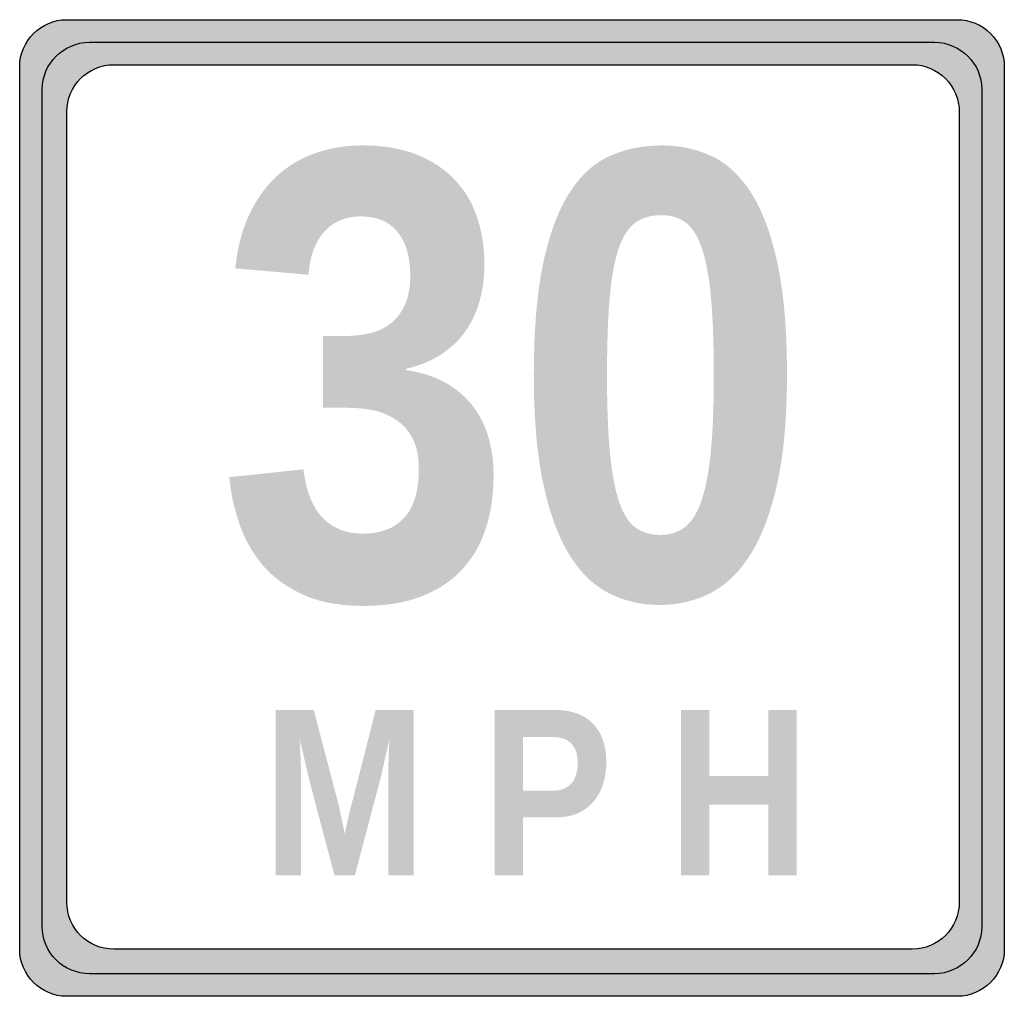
# Model space of a CAD drawing. Header units: inches. Extents: x -9 to 9, y -8.9 to 8.9.
import ezdxf

# ---------------------------------------------------------------- set-up
doc = ezdxf.new("R2010")
doc.units = ezdxf.units.IN
doc.header["$MEASUREMENT"] = 0

msp = doc.modelspace()

# ---------------------------------------------------------------- hatches: boundary and pattern name
h = msp.add_hatch(color=7)
edge = h.paths.add_edge_path()
edge.add_spline(control_points=[(-9, 8.065), (-9, 8.54), (-8.614, 8.926), (-8.139, 8.926)], knot_values=[0, 0, 0, 0, 1, 1, 1, 1], degree=3, periodic=0)
edge.add_line((-8.139, 8.926), (8.139, 8.926))
edge.add_spline(control_points=[(8.139, 8.926), (8.367, 8.926), (8.586, 8.835), (8.748, 8.673), (8.909, 8.512), (9, 8.293), (9, 8.065)], knot_values=[0, 0, 0, 0, 1, 1, 1, 2, 2, 2, 2], degree=3, periodic=0)
edge.add_line((9, 8.065), (9, -8.065))
edge.add_spline(control_points=[(9, -8.065), (9, -8.54), (8.614, -8.926), (8.139, -8.926)], knot_values=[0, 0, 0, 0, 1, 1, 1, 1], degree=3, periodic=0)
edge.add_line((8.139, -8.926), (-8.139, -8.926))
edge.add_spline(control_points=[(-8.139, -8.926), (-8.614, -8.926), (-9, -8.54), (-9, -8.065)], knot_values=[0, 0, 0, 0, 1, 1, 1, 1], degree=3, periodic=0)
edge.add_line((-9, -8.065), (-9, 8.065))
edge = h.paths.add_edge_path(flags=0)
edge.add_spline(control_points=[(-8.139, 7.241), (-8.139, 7.717), (-7.753, 8.103), (-7.278, 8.103)], knot_values=[0, 0, 0, 0, 1, 1, 1, 1], degree=3, periodic=0)
edge.add_line((-7.278, 8.103), (7.316, 8.103))
edge.add_spline(control_points=[(7.316, 8.103), (7.791, 8.103), (8.177, 7.717), (8.177, 7.241)], knot_values=[0, 0, 0, 0, 1, 1, 1, 1], degree=3, periodic=0)
edge.add_line((8.177, 7.241), (8.177, -7.203))
edge.add_spline(control_points=[(8.177, -7.203), (8.177, -7.679), (7.791, -8.065), (7.316, -8.065)], knot_values=[0, 0, 0, 0, 1, 1, 1, 1], degree=3, periodic=0)
edge.add_line((7.316, -8.065), (-7.278, -8.065))
edge.add_spline(control_points=[(-7.278, -8.065), (-7.753, -8.065), (-8.139, -7.679), (-8.139, -7.203)], knot_values=[0, 0, 0, 0, 1, 1, 1, 1], degree=3, periodic=0)
edge.add_line((-8.139, -7.203), (-8.139, 7.241))
h = msp.add_hatch(color=7)
edge = h.paths.add_edge_path()
edge.add_line((7.726, 8.512), (-7.726, 8.512))
edge.add_spline(control_points=[(-7.726, 8.512), (-8.201, 8.512), (-8.587, 8.127), (-8.587, 7.651)], knot_values=[0, 0, 0, 0, 1, 1, 1, 1], degree=3, periodic=0)
edge.add_line((-8.587, 7.651), (-8.587, -7.651))
edge.add_spline(control_points=[(-8.587, -7.651), (-8.587, -7.88), (-8.496, -8.099), (-8.335, -8.26), (-8.173, -8.422), (-7.954, -8.512), (-7.726, -8.512)], knot_values=[0, 0, 0, 0, 1, 1, 1, 2, 2, 2, 2], degree=3, periodic=0)
edge.add_line((-7.726, -8.512), (7.726, -8.512))
edge.add_spline(control_points=[(7.726, -8.512), (7.954, -8.512), (8.173, -8.422), (8.335, -8.26), (8.496, -8.099), (8.587, -7.88), (8.587, -7.651)], knot_values=[0, 0, 0, 0, 1, 1, 1, 2, 2, 2, 2], degree=3, periodic=0)
edge.add_line((8.587, -7.651), (8.587, 7.651))
edge.add_spline(control_points=[(8.587, 7.651), (8.587, 8.127), (8.201, 8.512), (7.726, 8.512)], knot_values=[0, 0, 0, 0, 1, 1, 1, 1], degree=3, periodic=0)
edge = h.paths.add_edge_path(flags=0)
edge.add_spline(control_points=[(7.316, 8.103), (7.791, 8.103), (8.177, 7.717), (8.177, 7.241)], knot_values=[0, 0, 0, 0, 1, 1, 1, 1], degree=3, periodic=0)
edge.add_line((8.177, 7.241), (8.177, -7.203))
edge.add_spline(control_points=[(8.177, -7.203), (8.177, -7.679), (7.791, -8.065), (7.316, -8.065)], knot_values=[0, 0, 0, 0, 1, 1, 1, 1], degree=3, periodic=0)
edge.add_line((7.316, -8.065), (-7.278, -8.065))
edge.add_spline(control_points=[(-7.278, -8.065), (-7.753, -8.065), (-8.139, -7.679), (-8.139, -7.203)], knot_values=[0, 0, 0, 0, 1, 1, 1, 1], degree=3, periodic=0)
edge.add_line((-8.139, -7.203), (-8.139, 7.241))
edge.add_spline(control_points=[(-8.139, 7.241), (-8.139, 7.717), (-7.753, 8.103), (-7.278, 8.103)], knot_values=[0, 0, 0, 0, 1, 1, 1, 1], degree=3, periodic=0)
edge.add_line((-7.278, 8.103), (7.316, 8.103))
h = msp.add_hatch(color=7)
edge = h.paths.add_edge_path()
edge.add_spline(control_points=[(-0.337, 0.609), (-0.337, 0.238), (-0.386, -0.095), (-0.484, -0.39), (-0.583, -0.686), (-0.733, -0.938), (-0.933, -1.146), (-1.134, -1.355), (-1.382, -1.514), (-1.678, -1.624), (-1.973, -1.734), (-2.318, -1.789), (-2.712, -1.789), (-3.148, -1.789), (-3.516, -1.722), (-3.815, -1.586), (-4.114, -1.451), (-4.36, -1.273), (-4.551, -1.051), (-4.742, -0.829), (-4.886, -0.577), (-4.982, -0.295), (-5.079, -0.013), (-5.141, 0.273), (-5.168, 0.563)], knot_values=[0, 0, 0, 0, 1, 1, 1, 2, 2, 2, 3, 3, 3, 4, 4, 4, 5, 5, 5, 6, 6, 6, 7, 7, 7, 8, 8, 8, 8], degree=3, periodic=0)
edge.add_line((-5.168, 0.563), (-3.812, 0.707))
edge.add_spline(control_points=[(-3.812, 0.707), (-3.793, 0.534), (-3.757, 0.374), (-3.705, 0.23), (-3.653, 0.085), (-3.582, -0.04), (-3.494, -0.144), (-3.405, -0.248), (-3.297, -0.328), (-3.169, -0.384), (-3.042, -0.44), (-2.891, -0.468), (-2.717, -0.468), (-2.397, -0.468), (-2.148, -0.372), (-1.97, -0.179), (-1.793, 0.014), (-1.704, 0.31), (-1.704, 0.707), (-1.704, 0.951), (-1.745, 1.146), (-1.828, 1.292), (-1.911, 1.439), (-2.017, 1.552), (-2.147, 1.631), (-2.276, 1.71), (-2.415, 1.764), (-2.564, 1.791), (-2.713, 1.818), (-2.853, 1.831), (-2.984, 1.831)], knot_values=[0, 0, 0, 0, 1, 1, 1, 2, 2, 2, 3, 3, 3, 4, 4, 4, 5, 5, 5, 6, 6, 6, 7, 7, 7, 8, 8, 8, 9, 9, 9, 10, 10, 10, 10], degree=3, periodic=0)
edge.add_line((-2.984, 1.831), (-3.453, 1.831))
edge.add_line((-3.453, 1.831), (-3.453, 3.146))
edge.add_line((-3.453, 3.146), (-3.013, 3.146))
edge.add_spline(control_points=[(-3.013, 3.146), (-2.882, 3.146), (-2.746, 3.162), (-2.607, 3.192), (-2.468, 3.223), (-2.344, 3.279), (-2.234, 3.36), (-2.124, 3.441), (-2.034, 3.554), (-1.964, 3.699), (-1.895, 3.844), (-1.86, 4.028), (-1.86, 4.252), (-1.86, 4.588), (-1.936, 4.852), (-2.089, 5.043), (-2.241, 5.234), (-2.466, 5.33), (-2.764, 5.33), (-3.038, 5.33), (-3.26, 5.237), (-3.43, 5.052), (-3.6, 4.866), (-3.696, 4.604), (-3.719, 4.264)], knot_values=[0, 0, 0, 0, 1, 1, 1, 2, 2, 2, 3, 3, 3, 4, 4, 4, 5, 5, 5, 6, 6, 6, 7, 7, 7, 8, 8, 8, 8], degree=3, periodic=0)
edge.add_line((-3.719, 4.264), (-5.058, 4.38))
edge.add_spline(control_points=[(-5.058, 4.38), (-5.019, 4.762), (-4.932, 5.094), (-4.797, 5.376), (-4.662, 5.658), (-4.492, 5.892), (-4.287, 6.077), (-4.082, 6.262), (-3.848, 6.4), (-3.583, 6.491), (-3.319, 6.582), (-3.038, 6.627), (-2.741, 6.627), (-2.347, 6.627), (-2.009, 6.569), (-1.727, 6.454), (-1.445, 6.338), (-1.213, 6.181), (-1.032, 5.984), (-0.85, 5.787), (-0.717, 5.558), (-0.632, 5.295), (-0.547, 5.032), (-0.505, 4.753), (-0.505, 4.455), (-0.505, 4.216), (-0.534, 3.993), (-0.592, 3.786), (-0.649, 3.58), (-0.736, 3.394), (-0.852, 3.23), (-0.968, 3.066), (-1.116, 2.925), (-1.295, 2.807), (-1.475, 2.689), (-1.688, 2.602), (-1.935, 2.544)], knot_values=[0, 0, 0, 0, 1, 1, 1, 2, 2, 2, 3, 3, 3, 4, 4, 4, 5, 5, 5, 6, 6, 6, 7, 7, 7, 8, 8, 8, 9, 9, 9, 10, 10, 10, 11, 11, 11, 12, 12, 12, 12], degree=3, periodic=0)
edge.add_line((-1.935, 2.544), (-1.935, 2.52))
edge.add_spline(control_points=[(-1.935, 2.52), (-1.661, 2.482), (-1.423, 2.406), (-1.22, 2.292), (-1.017, 2.178), (-0.85, 2.036), (-0.719, 1.866), (-0.588, 1.696), (-0.491, 1.504), (-0.429, 1.29), (-0.368, 1.075), (-0.337, 0.848), (-0.337, 0.609)], knot_values=[0, 0, 0, 0, 1, 1, 1, 2, 2, 2, 3, 3, 3, 4, 4, 4, 4], degree=3, periodic=0)
h = msp.add_hatch(color=7)
edge = h.paths.add_edge_path()
edge.add_spline(control_points=[(5.027, 2.428), (5.027, 1.648), (4.968, 0.99), (4.85, 0.455), (4.733, -0.079), (4.57, -0.512), (4.364, -0.842), (4.157, -1.172), (3.912, -1.41), (3.628, -1.555), (3.344, -1.699), (3.035, -1.772), (2.699, -1.772), (2.363, -1.772), (2.054, -1.7), (1.772, -1.557), (1.49, -1.415), (1.248, -1.178), (1.045, -0.848), (0.842, -0.518), (0.684, -0.085), (0.57, 0.45), (0.456, 0.985), (0.399, 1.644), (0.399, 2.428), (0.399, 3.25), (0.456, 3.931), (0.57, 4.47), (0.684, 5.008), (0.843, 5.438), (1.048, 5.758), (1.252, 6.079), (1.499, 6.304), (1.786, 6.433), (2.074, 6.563), (2.392, 6.627), (2.739, 6.627), (3.063, 6.627), (3.366, 6.563), (3.646, 6.433), (3.926, 6.304), (4.168, 6.079), (4.373, 5.758), (4.577, 5.438), (4.738, 5.008), (4.853, 4.47), (4.969, 3.931), (5.027, 3.25), (5.027, 2.428)], knot_values=[0, 0, 0, 0, 1, 1, 1, 2, 2, 2, 3, 3, 3, 4, 4, 4, 5, 5, 5, 6, 6, 6, 7, 7, 7, 8, 8, 8, 9, 9, 9, 10, 10, 10, 11, 11, 11, 12, 12, 12, 13, 13, 13, 14, 14, 14, 15, 15, 15, 16, 16, 16, 16], degree=3, periodic=0)
edge = h.paths.add_edge_path(flags=0)
edge.add_spline(control_points=[(3.689, 2.428), (3.689, 3.003), (3.672, 3.479), (3.637, 3.856), (3.602, 4.232), (3.546, 4.531), (3.469, 4.753), (3.392, 4.976), (3.292, 5.131), (3.171, 5.22), (3.049, 5.309), (2.901, 5.353), (2.728, 5.353), (2.542, 5.353), (2.386, 5.308), (2.258, 5.217), (2.131, 5.126), (2.029, 4.969), (1.951, 4.745), (1.874, 4.521), (1.819, 4.221), (1.786, 3.844), (1.753, 3.468), (1.737, 2.995), (1.737, 2.428), (1.737, 1.868), (1.754, 1.401), (1.789, 1.026), (1.824, 0.651), (1.879, 0.351), (1.954, 0.125), (2.03, -0.101), (2.129, -0.26), (2.253, -0.353), (2.376, -0.445), (2.529, -0.492), (2.71, -0.492), (2.884, -0.492), (3.033, -0.445), (3.156, -0.353), (3.28, -0.26), (3.381, -0.101), (3.46, 0.125), (3.539, 0.351), (3.597, 0.651), (3.634, 1.026), (3.671, 1.401), (3.689, 1.868), (3.689, 2.428)], knot_values=[0, 0, 0, 0, 1, 1, 1, 2, 2, 2, 3, 3, 3, 4, 4, 4, 5, 5, 5, 6, 6, 6, 7, 7, 7, 8, 8, 8, 9, 9, 9, 10, 10, 10, 11, 11, 11, 12, 12, 12, 13, 13, 13, 14, 14, 14, 15, 15, 15, 16, 16, 16, 16], degree=3, periodic=0)
h = msp.add_hatch(color=7)
edge = h.paths.add_edge_path()
edge.add_line((-2.26, -6.717), (-2.26, -4.885))
edge.add_spline(control_points=[(-2.26, -4.885), (-2.26, -4.812), (-2.259, -4.737), (-2.258, -4.66), (-2.256, -4.583), (-2.254, -4.512), (-2.251, -4.447)], knot_values=[0, 0, 0, 0, 1, 1, 1, 2, 2, 2, 2], degree=3, periodic=0)
edge.add_spline(control_points=[(-2.251, -4.447), (-2.251, -4.447), (-2.249, -4.374), (-2.243, -4.227)], knot_values=[0, 0, 0, 0, 1, 1, 1, 1], degree=3, periodic=0)
edge.add_spline(control_points=[(-2.243, -4.227), (-2.243, -4.227), (-2.266, -4.334), (-2.314, -4.548)], knot_values=[0, 0, 0, 0, 1, 1, 1, 1], degree=3, periodic=0)
edge.add_spline(control_points=[(-2.314, -4.548), (-2.314, -4.548), (-2.324, -4.593), (-2.344, -4.681)], knot_values=[0, 0, 0, 0, 1, 1, 1, 1], degree=3, periodic=0)
edge.add_line((-2.344, -4.681), (-2.374, -4.814))
edge.add_line((-2.374, -4.814), (-2.402, -4.934))
edge.add_line((-2.402, -4.934), (-2.427, -5.031))
edge.add_line((-2.427, -5.031), (-2.874, -6.717))
edge.add_line((-2.874, -6.717), (-3.245, -6.717))
edge.add_line((-3.245, -6.717), (-3.691, -5.031))
edge.add_spline(control_points=[(-3.691, -5.031), (-3.698, -5.004), (-3.706, -4.972), (-3.714, -4.934)], knot_values=[0, 0, 0, 0, 1, 1, 1, 1], degree=3, periodic=0)
edge.add_line((-3.714, -4.934), (-3.742, -4.814))
edge.add_line((-3.742, -4.814), (-3.775, -4.681))
edge.add_line((-3.775, -4.681), (-3.805, -4.548))
edge.add_spline(control_points=[(-3.805, -4.548), (-3.805, -4.548), (-3.83, -4.441), (-3.88, -4.227)], knot_values=[0, 0, 0, 0, 1, 1, 1, 1], degree=3, periodic=0)
edge.add_spline(control_points=[(-3.88, -4.227), (-3.877, -4.309), (-3.873, -4.391), (-3.869, -4.471), (-3.866, -4.54), (-3.864, -4.612), (-3.861, -4.688), (-3.859, -4.764), (-3.858, -4.829), (-3.858, -4.885)], knot_values=[0, 0, 0, 0, 1, 1, 1, 2, 2, 2, 3, 3, 3, 3], degree=3, periodic=0)
edge.add_line((-3.858, -4.885), (-3.858, -6.717))
edge.add_line((-3.858, -6.717), (-4.319, -6.717))
edge.add_line((-4.319, -6.717), (-4.319, -3.694))
edge.add_line((-4.319, -3.694), (-3.624, -3.694))
edge.add_line((-3.624, -3.694), (-3.18, -5.385))
edge.add_spline(control_points=[(-3.18, -5.385), (-3.169, -5.429), (-3.157, -5.484), (-3.144, -5.548)], knot_values=[0, 0, 0, 0, 1, 1, 1, 1], degree=3, periodic=0)
edge.add_line((-3.144, -5.548), (-3.103, -5.735))
edge.add_spline(control_points=[(-3.103, -5.735), (-3.103, -5.735), (-3.088, -5.808), (-3.058, -5.954)], knot_values=[0, 0, 0, 0, 1, 1, 1, 1], degree=3, periodic=0)
edge.add_spline(control_points=[(-3.058, -5.954), (-3.058, -5.954), (-3.042, -5.882), (-3.011, -5.739)], knot_values=[0, 0, 0, 0, 1, 1, 1, 1], degree=3, periodic=0)
edge.add_spline(control_points=[(-3.011, -5.739), (-3.011, -5.739), (-3.004, -5.708), (-2.989, -5.647)], knot_values=[0, 0, 0, 0, 1, 1, 1, 1], degree=3, periodic=0)
edge.add_line((-2.989, -5.647), (-2.968, -5.555))
edge.add_spline(control_points=[(-2.968, -5.555), (-2.961, -5.524), (-2.954, -5.496), (-2.946, -5.469)], knot_values=[0, 0, 0, 0, 1, 1, 1, 1], degree=3, periodic=0)
edge.add_line((-2.946, -5.469), (-2.927, -5.396))
edge.add_line((-2.927, -5.396), (-2.492, -3.694))
edge.add_line((-2.492, -3.694), (-1.799, -3.694))
edge.add_line((-1.799, -3.694), (-1.799, -6.717))
edge.add_line((-1.799, -6.717), (-2.26, -6.717))
h = msp.add_hatch(color=7)
edge = h.paths.add_edge_path()
edge.add_spline(control_points=[(1.724, -4.651), (1.724, -4.781), (1.706, -4.907), (1.67, -5.028), (1.635, -5.149), (1.58, -5.256), (1.505, -5.349), (1.431, -5.442), (1.337, -5.516), (1.223, -5.571), (1.109, -5.626), (0.975, -5.653), (0.819, -5.653)], knot_values=[0, 0, 0, 0, 1, 1, 1, 2, 2, 2, 3, 3, 3, 4, 4, 4, 4], degree=3, periodic=0)
edge.add_line((0.819, -5.653), (0.203, -5.653))
edge.add_line((0.203, -5.653), (0.203, -6.717))
edge.add_line((0.203, -6.717), (-0.316, -6.717))
edge.add_line((-0.316, -6.717), (-0.316, -3.694))
edge.add_line((-0.316, -3.694), (0.797, -3.694))
edge.add_spline(control_points=[(0.797, -3.694), (0.956, -3.694), (1.093, -3.718), (1.209, -3.764), (1.325, -3.811), (1.421, -3.876), (1.498, -3.961), (1.574, -4.045), (1.631, -4.146), (1.668, -4.263), (1.705, -4.38), (1.724, -4.51), (1.724, -4.651)], knot_values=[0, 0, 0, 0, 1, 1, 1, 2, 2, 2, 3, 3, 3, 4, 4, 4, 4], degree=3, periodic=0)
edge = h.paths.add_edge_path(flags=0)
edge.add_spline(control_points=[(1.201, -4.662), (1.201, -4.506), (1.162, -4.388), (1.086, -4.307), (1.009, -4.226), (0.894, -4.186), (0.739, -4.186)], knot_values=[0, 0, 0, 0, 1, 1, 1, 2, 2, 2, 2], degree=3, periodic=0)
edge.add_line((0.739, -4.186), (0.203, -4.186))
edge.add_line((0.203, -4.186), (0.203, -5.166))
edge.add_line((0.203, -5.166), (0.754, -5.166))
edge.add_spline(control_points=[(0.754, -5.166), (0.832, -5.166), (0.898, -5.154), (0.954, -5.13), (1.01, -5.105), (1.056, -5.071), (1.092, -5.027), (1.129, -4.982), (1.156, -4.929), (1.174, -4.867), (1.192, -4.805), (1.201, -4.736), (1.201, -4.662)], knot_values=[0, 0, 0, 0, 1, 1, 1, 2, 2, 2, 3, 3, 3, 4, 4, 4, 4], degree=3, periodic=0)
msp.add_hatch(color=7).paths.add_polyline_path([(4.687, -6.717), (4.687, -5.421), (3.608, -5.421), (3.608, -6.717), (3.088, -6.717), (3.088, -3.694), (3.608, -3.694), (3.608, -4.898), (4.687, -4.898), (4.687, -3.694), (5.206, -3.694), (5.206, -6.717), (4.687, -6.717)])

# ---------------------------------------------------------------- linework, layer by layer
at = {"color": 7}
for points in [[(-8.139, 8.926), (8.139, 8.926)], [(-7.726, 8.512), (7.726, 8.512)], [(-7.278, 8.103), (7.316, 8.103)], [(-9, -8.065), (-9, 8.065)], [(9, 8.065), (9, -8.065)], [(-8.587, -7.651), (-8.587, 7.651)], [(8.587, 7.651), (8.587, -7.651)], [(-8.139, -7.203), (-8.139, 7.241)], [(8.177, 7.241), (8.177, -7.203)], [(7.316, -8.065), (-7.278, -8.065)], [(7.726, -8.512), (-7.726, -8.512)], [(8.139, -8.926), (-8.139, -8.926)]]:
    msp.add_lwpolyline(points, dxfattribs=at)
for points in [[(-9, 8.065), (-9, 8.54), (-8.614, 8.926), (-8.139, 8.926)], [(-8.587, 7.651), (-8.587, 8.127), (-8.201, 8.512), (-7.726, 8.512)], [(7.726, 8.512), (8.201, 8.512), (8.587, 8.127), (8.587, 7.651)], [(-8.139, 7.241), (-8.139, 7.717), (-7.753, 8.103), (-7.278, 8.103)], [(7.316, 8.103), (7.791, 8.103), (8.177, 7.717), (8.177, 7.241)], [(-7.278, -8.065), (-7.753, -8.065), (-8.139, -7.679), (-8.139, -7.203)], [(8.177, -7.203), (8.177, -7.679), (7.791, -8.065), (7.316, -8.065)], [(8.587, -7.651), (8.587, -8.127), (8.201, -8.512), (7.726, -8.512)], [(-8.139, -8.926), (-8.614, -8.926), (-9, -8.54), (-9, -8.065)], [(9, -8.065), (9, -8.54), (8.614, -8.926), (8.139, -8.926)]]:
    msp.add_open_spline(points, degree=3, dxfattribs=at)
for points in [[(8.139, 8.926), (8.367, 8.926), (8.586, 8.835), (8.748, 8.673), (8.909, 8.512), (9, 8.293), (9, 8.065)], [(-7.726, -8.512), (-7.954, -8.512), (-8.173, -8.422), (-8.335, -8.26), (-8.496, -8.099), (-8.587, -7.88), (-8.587, -7.651)]]:
    msp.add_open_spline(points, degree=3, knots=[0, 0, 0, 0, 1, 1, 1, 2, 2, 2, 2], dxfattribs=at)

doc.saveas('drawing.dxf')
